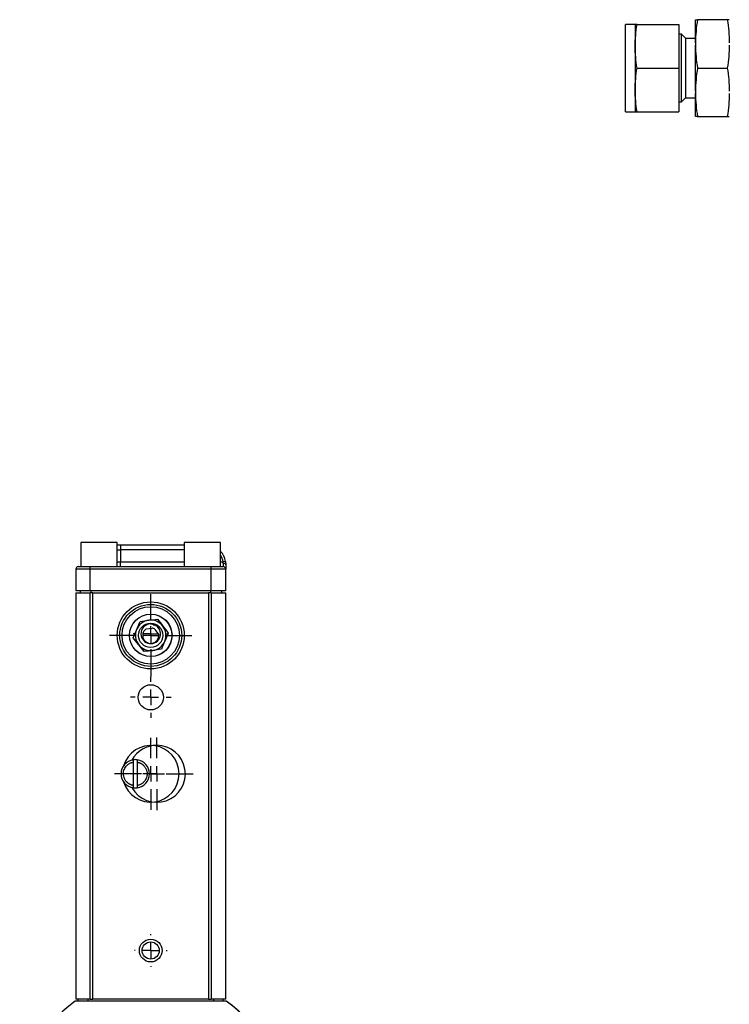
# Model space of a CAD drawing. Header units: inches. Extents: x 5.1 to 39.6, y 2.9 to 31.7.
# Tile 2 of 10: x 5.1 to 14.3, y 13.8 to 26.5. Entities that reach past the tile are written whole.
import ezdxf

# ---------------------------------------------------------------- set-up
doc = ezdxf.new("R2010")
doc.units = ezdxf.units.IN
doc.header["$LTSCALE"] = 4
doc.header["$MEASUREMENT"] = 0
doc.layers.add('1', color=7, linetype='Continuous')

# ---------------------------------------------------------------- blocks, each defined once
blk = doc.blocks.new('SW_CENTERMARKSYMBOL_22')
at = {"layer": '1', "color": 0}
for p, q in [((0, 0.2), (0, 0.2105)), ((-0.2, 0), (-0.2105, 0)), ((0, 0), (-0.1, 0)), ((0, 0), (0, 0.1)), ((0, 0), (0, -0.1)), ((0, 0), (0.1, 0)), ((0.2, 0), (0.2105, 0)), ((0, -0.2), (0, -0.2105))]:
    blk.add_line(p, q, dxfattribs=at)
blk = doc.blocks.new('SW_CENTERMARKSYMBOL_23')
at = {"layer": '1', "color": 0}
for p, q in [((0, 0.2), (0, 0.2271)), ((-0.2, 0), (-0.2271, 0)), ((0, 0), (-0.1, 0)), ((0, 0), (0, 0.1)), ((0, 0), (0, -0.1)), ((0, 0), (0.1, 0)), ((0.2, 0), (0.2271, 0)), ((0, -0.2), (0, -0.2271))]:
    blk.add_line(p, q, dxfattribs=at)
blk = doc.blocks.new('SW_CENTERMARKSYMBOL_24')
at = {"layer": '1', "color": 0}
for p, q in [((0, 0.2), (0, 0.533)), ((-0.2, 0), (-0.533, 0)), ((0, 0), (-0.1, 0)), ((0, 0), (0, 0.1)), ((0, 0), (0, -0.1)), ((0, 0), (0.1, 0)), ((0.2, 0), (0.533, 0)), ((0, -0.2), (0, -0.533))]:
    blk.add_line(p, q, dxfattribs=at)
blk = doc.blocks.new('SW_CENTERMARKSYMBOL_25')
at = {"layer": '1', "color": 0}
for p, q in [((0, 0.2), (0, 0.466)), ((-0.2, 0), (-0.466, 0)), ((0, 0), (-0.1, 0)), ((0, 0), (0, 0.1)), ((0, 0), (0, -0.1)), ((0, 0), (0.1, 0)), ((0.2, 0), (0.466, 0)), ((0, -0.2), (0, -0.466))]:
    blk.add_line(p, q, dxfattribs=at)
blk = doc.blocks.new('SW_CENTERMARKSYMBOL_29')
at = {"layer": '1', "color": 0}
for p, q in [((0, 0.2), (0, 0.468)), ((-0.2, 0), (-0.468, 0)), ((0, 0), (-0.1, 0)), ((0, 0), (0, 0.1)), ((0, 0), (0, -0.1)), ((0, 0), (0.1, 0)), ((0.2, 0), (0.468, 0)), ((0, -0.2), (0, -0.468))]:
    blk.add_line(p, q, dxfattribs=at)
blk = doc.blocks.new('SW_CENTERMARKSYMBOL_32')
at = {"layer": '1', "color": 0}
for p, q in [((0, 0.2), (0, 0.263)), ((-0.2, 0), (-0.263, 0)), ((0, 0), (-0.1, 0)), ((0, 0), (0, 0.1)), ((0, 0), (0, -0.1)), ((0, 0), (0.1, 0)), ((0.2, 0), (0.263, 0)), ((0, -0.2), (0, -0.263))]:
    blk.add_line(p, q, dxfattribs=at)

msp = doc.modelspace()

# ---------------------------------------------------------------- linework, layer by layer
at = {"color": 7, "linetype": 'Continuous', "lineweight": 25}
for p, q in [((13.823, 26.208), (13.823, 26.506)), ((14.234, 26.506), (13.849, 26.506)), ((13.045, 26.443), (12.92, 26.443)), ((12.92, 25.6), (12.92, 26.443)), ((13.045, 26.443), (13.045, 26.162)), ((13.069, 26.443), (13.61, 26.443)), ((13.61, 26.443), (13.61, 25.881)), ((13.641, 26.318), (13.61, 26.318)), ((13.698, 26.262), (13.641, 26.318)), ((13.641, 25.443), (13.641, 26.318)), ((13.823, 26.263), (13.698, 26.263)), ((13.698, 25.498), (13.698, 26.263)), ((13.823, 26.208), (13.823, 26.179)), ((13.045, 26.162), (13.045, 25.6)), ((13.823, 25.583), (13.823, 26.179)), ((13.069, 25.881), (13.61, 25.881)), ((13.61, 25.881), (13.61, 25.318)), ((13.849, 25.881), (14.234, 25.881)), ((12.92, 25.318), (12.92, 25.6)), ((13.045, 25.6), (13.045, 25.318)), ((13.823, 25.583), (13.823, 25.554)), ((13.61, 25.443), (13.641, 25.443)), ((13.641, 25.443), (13.698, 25.5)), ((13.698, 25.498), (13.823, 25.498)), ((13.823, 25.256), (13.823, 25.554)), ((12.92, 25.318), (13.045, 25.318)), ((13.069, 25.318), (13.61, 25.318)), ((13.849, 25.256), (14.234, 25.256)), ((5.886, 19.754), (5.886, 19.442)), ((5.886, 19.754), (5.886, 19.442)), ((5.886, 19.754), (5.886, 19.442)), ((5.886, 19.754), (5.886, 19.442)), ((5.886, 19.754), (5.886, 19.442)), ((5.886, 19.754), (5.886, 19.442)), ((5.886, 19.754), (5.886, 19.442)), ((6.355, 19.754), (5.886, 19.754)), ((6.355, 19.442), (6.355, 19.754)), ((6.355, 19.442), (6.355, 19.754)), ((6.355, 19.442), (6.355, 19.754)), ((6.355, 19.442), (6.355, 19.754)), ((6.355, 19.442), (6.355, 19.754)), ((6.355, 19.442), (6.355, 19.754)), ((6.355, 19.442), (6.355, 19.754)), ((6.355, 19.722), (6.399, 19.722)), ((6.399, 19.722), (6.399, 19.659)), ((6.399, 19.722), (7.222, 19.722)), ((7.222, 19.754), (7.222, 19.442)), ((7.222, 19.754), (7.222, 19.442)), ((7.222, 19.754), (7.222, 19.442)), ((7.222, 19.754), (7.222, 19.442)), ((7.222, 19.754), (7.222, 19.442)), ((7.222, 19.754), (7.222, 19.442)), ((7.222, 19.754), (7.222, 19.442)), ((7.691, 19.754), (7.222, 19.754)), ((7.691, 19.442), (7.691, 19.754)), ((7.691, 19.442), (7.691, 19.754)), ((7.691, 19.442), (7.691, 19.754)), ((7.691, 19.442), (7.691, 19.754)), ((7.691, 19.442), (7.691, 19.754)), ((7.691, 19.442), (7.691, 19.754)), ((7.691, 19.442), (7.691, 19.754)), ((6.399, 19.659), (6.399, 19.504)), ((6.399, 19.442), (6.399, 19.504)), ((7.754, 19.509), (7.723, 19.504)), ((7.725, 19.483), (7.725, 19.442)), ((7.756, 19.472), (7.756, 19.411)), ((5.82, 19.411), (5.82, 19.129)), ((6.008, 19.411), (5.82, 19.411)), ((6.008, 19.442), (5.852, 19.442)), ((6.008, 19.411), (6.008, 19.442)), ((7.569, 19.442), (6.008, 19.442)), ((6.008, 19.129), (6.008, 19.411)), ((7.569, 19.411), (6.008, 19.411)), ((7.569, 19.411), (7.569, 19.442)), ((7.725, 19.442), (7.569, 19.442)), ((7.569, 19.129), (7.569, 19.411)), ((7.756, 19.411), (7.569, 19.411)), ((7.756, 19.129), (7.756, 19.411)), ((6.008, 19.129), (5.82, 19.129)), ((5.82, 19.105), (5.82, 13.855)), ((5.82, 19.105), (6.008, 19.105)), ((5.876, 19.129), (5.876, 19.105)), ((7.569, 19.129), (6.008, 19.129)), ((6.008, 13.855), (6.008, 19.105)), ((6.041, 19.105), (6.008, 19.105)), ((6.041, 13.855), (6.041, 19.105)), ((6.041, 19.105), (7.536, 19.105)), ((7.536, 19.105), (7.536, 13.855)), ((7.568, 19.105), (7.536, 19.105)), ((7.568, 19.105), (7.568, 13.855)), ((7.568, 19.105), (7.756, 19.105)), ((7.756, 19.129), (7.569, 19.129)), ((7.7, 19.129), (7.7, 19.105)), ((7.756, 13.855), (7.756, 19.105)), ((6.777, 18.712), (6.79, 18.706)), ((6.791, 18.709), (6.783, 18.712)), ((6.79, 18.706), (6.791, 18.709)), ((6.822, 18.696), (6.821, 18.693)), ((6.821, 18.693), (6.835, 18.688)), ((6.836, 18.691), (6.822, 18.696)), ((6.728, 18.638), (6.805, 18.648)), ((6.835, 18.688), (6.836, 18.691)), ((6.842, 18.632), (6.891, 18.562)), ((6.849, 18.682), (6.85, 18.685)), ((6.849, 18.682), (6.863, 18.676)), ((6.864, 18.679), (6.85, 18.685)), ((6.863, 18.676), (6.864, 18.679)), ((6.895, 18.666), (6.894, 18.663)), ((6.894, 18.663), (6.907, 18.658)), ((6.903, 18.663), (6.895, 18.666)), ((6.907, 18.658), (6.908, 18.658)), ((6.564, 16.616), (6.564, 16.918)), ((6.613, 16.918), (6.613, 16.616)), ((7.764, 13.83), (5.813, 13.83)), ((6.008, 13.855), (5.82, 13.855)), ((5.853, 13.83), (5.853, 13.855)), ((6.008, 13.855), (6.041, 13.855)), ((7.536, 13.855), (6.041, 13.855)), ((7.536, 13.855), (7.568, 13.855)), ((7.756, 13.855), (7.568, 13.855)), ((7.723, 13.83), (7.723, 13.855)), ((7.764, 13.83), (7.764, 13.83))]:
    msp.add_line(p, q, dxfattribs=at)
at = {"color": 8, "linetype": 'Continuous', "lineweight": 25}
for p, q in [((6.355, 19.659), (6.399, 19.659)), ((7.222, 19.659), (6.399, 19.659)), ((6.355, 19.504), (6.399, 19.504)), ((6.399, 19.504), (7.222, 19.504)), ((7.691, 19.504), (7.723, 19.504)), ((6.016, 19.129), (6.016, 19.105)), ((7.56, 19.129), (7.56, 19.105)), ((5.978, 13.83), (5.978, 13.855)), ((7.598, 13.855), (7.598, 13.83))]:
    msp.add_line(p, q, dxfattribs=at)
at = {"color": 7, "linetype": 'Continuous', "lineweight": 25, "flags": 128}
for points in [[(7.756, 19.472), (7.756, 19.474), (7.754, 19.476), (7.751, 19.478), (7.747, 19.48), (7.743, 19.481), (7.737, 19.482), (7.731, 19.483), (7.725, 19.483)], [(6.788, 18.702), (6.826, 18.696), (6.857, 18.682)]]:
    msp.add_lwpolyline(points, dxfattribs=at)
at = {"color": 7, "linetype": 'Continuous', "lineweight": 25}
for centre, radius in [((6.788, 18.555), 0.433), ((6.788, 18.555), 0.4), ((6.788, 18.555), 0.37), ((6.788, 18.555), 0.37), ((6.788, 18.555), 0.275), ((6.788, 18.555), 0.274), ((6.788, 18.555), 0.157), ((6.788, 17.755), 0.163), ((6.788, 14.485), 0.147), ((6.788, 14.485), 0.111)]:
    msp.add_circle(centre, radius, dxfattribs=at)
for centre, radius, start, end in [((7.506, 19.472), 0.25, 8.5441, 42.4811), ((5.852, 19.411), 0.0313, 90, 180), ((7.725, 19.411), 0.0313, 0, 90), ((6.788, 18.555), 0.197, 97.5517, 157.5517), ((6.788, 18.575), 0.127, 90, 53.8673), ((6.788, 18.555), 0.197, 37.5517, 97.5517), ((6.788, 18.555), 0.197, 157.5517, 217.5517), ((6.788, 18.555), 0.104, 128.8631, 0.7565), ((6.729, 18.628), 0.00984, 97.4295, 128.8631), ((6.81, 18.609), 0.0394, 35.0055, 97.4295), ((6.788, 18.555), 0.197, 337.5517, 37.5517), ((6.788, 18.555), 0.197, 277.5517, 337.5517), ((6.883, 18.556), 0.00984, 0.7565, 35.0055), ((6.788, 18.555), 0.197, 217.5517, 277.5517), ((6.788, 16.767), 0.366, 0, 163.7067), ((6.867, 16.767), 0.368, 90, 151.178), ((6.867, 16.767), 0.368, 208.822, 90), ((6.588, 16.767), 0.183, 97.7835, 262.2165), ((6.588, 16.767), 0.183, 82.2165, 97.7835), ((6.588, 16.767), 0.183, 277.7835, 82.2165), ((6.788, 16.767), 0.366, 196.2933, 0), ((6.588, 16.767), 0.183, 262.2165, 277.7835), ((6.789, 12.446), 1.693, 125.1705, 234.8295), ((6.789, 12.446), 1.693, 305.1705, 54.8295), ((6.789, 12.446), 1.693, 314.9933, 54.8295)]:
    msp.add_arc(centre, radius, start, end, dxfattribs=at)
at = {"color": 8, "linetype": 'Continuous', "lineweight": 25}
msp.add_arc((7.506, 19.472), 0.219, 8.5441, 32.5569, dxfattribs=at)
at = {"color": 7, "linetype": 'Continuous', "lineweight": 25}
for points, knots in [([(13.849, 26.506), (13.841, 26.456), (13.835, 26.407), (13.826, 26.308), (13.823, 26.258), (13.823, 26.208)], [0, 0, 0, 0, 0.5, 0.5, 1, 1, 1, 1]), ([(13.823, 26.506), (13.823, 26.506), (13.826, 26.506), (13.835, 26.506), (13.841, 26.506), (13.849, 26.506)], [0, 0, 0, 0, 0.5, 0.5, 1, 1, 1, 1]), ([(14.234, 26.506), (14.242, 26.456), (14.248, 26.407), (14.257, 26.308), (14.26, 26.258), (14.26, 26.208)], [0, 0, 0, 0, 0.5, 0.5, 1, 1, 1, 1]), ([(14.26, 26.506), (14.26, 26.506), (14.257, 26.506), (14.248, 26.506), (14.242, 26.506), (14.234, 26.506)], [0, 0, 0, 0, 0.5, 0.5, 1, 1, 1, 1]), ([(13.045, 26.162), (13.045, 26.209), (13.047, 26.256), (13.056, 26.35), (13.061, 26.397), (13.069, 26.443)], [0, 0, 0, 0, 0.5, 0.5, 1, 1, 1, 1]), ([(13.069, 26.443), (13.061, 26.443), (13.056, 26.443), (13.047, 26.443), (13.045, 26.443), (13.045, 26.443)], [0, 0, 0, 0, 0.5, 0.5, 1, 1, 1, 1]), ([(13.069, 25.881), (13.061, 25.928), (13.056, 25.974), (13.047, 26.068), (13.045, 26.115), (13.045, 26.162)], [0, 0, 0, 0, 0.5, 0.5, 1, 1, 1, 1]), ([(13.823, 26.179), (13.823, 26.129), (13.826, 26.079), (13.835, 25.98), (13.841, 25.93), (13.849, 25.881)], [0, 0, 0, 0, 0.5, 0.5, 1, 1, 1, 1]), ([(14.26, 26.179), (14.26, 26.129), (14.257, 26.079), (14.248, 25.98), (14.242, 25.93), (14.234, 25.881)], [0, 0, 0, 0, 0.5, 0.5, 1, 1, 1, 1]), ([(13.045, 25.6), (13.045, 25.647), (13.047, 25.694), (13.056, 25.787), (13.061, 25.834), (13.069, 25.881)], [0, 0, 0, 0, 0.5, 0.5, 1, 1, 1, 1]), ([(13.849, 25.881), (13.841, 25.831), (13.835, 25.782), (13.826, 25.683), (13.823, 25.633), (13.823, 25.583)], [0, 0, 0, 0, 0.5, 0.5, 1, 1, 1, 1]), ([(14.234, 25.881), (14.242, 25.831), (14.248, 25.782), (14.257, 25.683), (14.26, 25.633), (14.26, 25.583)], [0, 0, 0, 0, 0.5, 0.5, 1, 1, 1, 1]), ([(13.069, 25.318), (13.061, 25.365), (13.056, 25.412), (13.047, 25.505), (13.045, 25.552), (13.045, 25.6)], [0, 0, 0, 0, 0.5, 0.5, 1, 1, 1, 1]), ([(13.823, 25.554), (13.823, 25.504), (13.826, 25.454), (13.835, 25.355), (13.841, 25.305), (13.849, 25.256)], [0, 0, 0, 0, 0.5, 0.5, 1, 1, 1, 1]), ([(14.26, 25.554), (14.26, 25.504), (14.257, 25.454), (14.248, 25.355), (14.242, 25.305), (14.234, 25.256)], [0, 0, 0, 0, 0.5, 0.5, 1, 1, 1, 1]), ([(13.045, 25.318), (13.045, 25.318), (13.047, 25.318), (13.056, 25.318), (13.061, 25.318), (13.069, 25.318)], [0, 0, 0, 0, 0.5, 0.5, 1, 1, 1, 1]), ([(13.849, 25.256), (13.841, 25.256), (13.835, 25.256), (13.826, 25.256), (13.823, 25.256), (13.823, 25.256)], [0, 0, 0, 0, 0.5, 0.5, 1, 1, 1, 1]), ([(14.234, 25.256), (14.242, 25.256), (14.248, 25.256), (14.257, 25.256), (14.26, 25.256), (14.26, 25.256)], [0, 0, 0, 0, 0.5, 0.5, 1, 1, 1, 1]), ([(7.754, 19.509), (7.754, 19.507), (7.755, 19.503), (7.755, 19.496), (7.756, 19.49), (7.756, 19.484), (7.756, 19.478), (7.756, 19.474), (7.756, 19.472)], [0, 0, 0, 0, 0.1689349, 0.3363599, 0.5027216, 0.6684752, 0.8340808, 1, 1, 1, 1]), ([(6.564, 16.616), (6.561, 16.617), (6.556, 16.618), (6.549, 16.619), (6.541, 16.622), (6.534, 16.624), (6.527, 16.627), (6.52, 16.63), (6.513, 16.634), (6.506, 16.638), (6.5, 16.642), (6.494, 16.647), (6.488, 16.652), (6.481, 16.659), (6.472, 16.668), (6.463, 16.679), (6.455, 16.692), (6.446, 16.71), (6.438, 16.735), (6.433, 16.777), (6.444, 16.828), (6.471, 16.867), (6.494, 16.887), (6.506, 16.896), (6.52, 16.904), (6.534, 16.91), (6.548, 16.915), (6.559, 16.917), (6.564, 16.918)], [0, 0, 0, 0, 0.017943, 0.035886, 0.053829, 0.071771, 0.089714, 0.107657, 0.1256, 0.143543, 0.161486, 0.179429, 0.197371, 0.215314, 0.249544, 0.283775, 0.317828, 0.35219, 0.426513, 0.500835, 0.643207, 0.784757, 0.820631, 0.856505, 0.892378, 0.928252, 0.964126, 1, 1, 1, 1]), ([(6.564, 16.616), (6.561, 16.617), (6.556, 16.618), (6.549, 16.619), (6.541, 16.622), (6.534, 16.624), (6.527, 16.627), (6.52, 16.63), (6.513, 16.634), (6.506, 16.638), (6.5, 16.642), (6.494, 16.647), (6.488, 16.652), (6.481, 16.659), (6.472, 16.668), (6.463, 16.679), (6.455, 16.692), (6.446, 16.71), (6.438, 16.735), (6.433, 16.777), (6.444, 16.828), (6.471, 16.867), (6.494, 16.887), (6.506, 16.896), (6.52, 16.904), (6.534, 16.91), (6.548, 16.915), (6.559, 16.917), (6.564, 16.918)], [0, 0, 0, 0, 0.017943, 0.035886, 0.053829, 0.071771, 0.089714, 0.107657, 0.1256, 0.143543, 0.161486, 0.179429, 0.197371, 0.215314, 0.249544, 0.283775, 0.317828, 0.35219, 0.426513, 0.500835, 0.643207, 0.784757, 0.820631, 0.856505, 0.892378, 0.928252, 0.964126, 1, 1, 1, 1]), ([(6.564, 16.616), (6.561, 16.617), (6.556, 16.618), (6.549, 16.619), (6.541, 16.622), (6.534, 16.624), (6.527, 16.627), (6.52, 16.63), (6.513, 16.634), (6.506, 16.638), (6.5, 16.642), (6.494, 16.647), (6.488, 16.652), (6.481, 16.659), (6.472, 16.668), (6.463, 16.679), (6.455, 16.692), (6.446, 16.71), (6.438, 16.735), (6.433, 16.777), (6.444, 16.828), (6.471, 16.867), (6.494, 16.887), (6.506, 16.896), (6.52, 16.904), (6.534, 16.91), (6.548, 16.915), (6.559, 16.917), (6.564, 16.918)], [0, 0, 0, 0, 0.017943, 0.035886, 0.053829, 0.071771, 0.089714, 0.107657, 0.1256, 0.143543, 0.161486, 0.179429, 0.197371, 0.215314, 0.249544, 0.283775, 0.317828, 0.35219, 0.426513, 0.500835, 0.643207, 0.784757, 0.820631, 0.856505, 0.892378, 0.928252, 0.964126, 1, 1, 1, 1]), ([(6.564, 16.616), (6.561, 16.617), (6.556, 16.618), (6.549, 16.619), (6.541, 16.622), (6.534, 16.624), (6.527, 16.627), (6.52, 16.63), (6.513, 16.634), (6.506, 16.638), (6.5, 16.642), (6.494, 16.647), (6.488, 16.652), (6.481, 16.659), (6.472, 16.668), (6.463, 16.679), (6.455, 16.692), (6.446, 16.71), (6.438, 16.735), (6.433, 16.777), (6.444, 16.828), (6.471, 16.867), (6.494, 16.887), (6.506, 16.896), (6.52, 16.904), (6.534, 16.91), (6.548, 16.915), (6.559, 16.917), (6.564, 16.918)], [0, 0, 0, 0, 0.017943, 0.035886, 0.053829, 0.071771, 0.089714, 0.107657, 0.1256, 0.143543, 0.161486, 0.179429, 0.197371, 0.215314, 0.249544, 0.283775, 0.317828, 0.35219, 0.426513, 0.500835, 0.643207, 0.784757, 0.820631, 0.856505, 0.892378, 0.928252, 0.964126, 1, 1, 1, 1]), ([(6.564, 16.616), (6.561, 16.617), (6.556, 16.618), (6.549, 16.619), (6.541, 16.622), (6.534, 16.624), (6.527, 16.627), (6.52, 16.63), (6.513, 16.634), (6.506, 16.638), (6.5, 16.642), (6.494, 16.647), (6.488, 16.652), (6.481, 16.659), (6.472, 16.668), (6.463, 16.679), (6.455, 16.692), (6.446, 16.71), (6.438, 16.735), (6.433, 16.777), (6.444, 16.828), (6.471, 16.867), (6.494, 16.887), (6.506, 16.896), (6.52, 16.904), (6.534, 16.91), (6.548, 16.915), (6.559, 16.917), (6.564, 16.918)], [0, 0, 0, 0, 0.017943, 0.035886, 0.053829, 0.071771, 0.089714, 0.107657, 0.1256, 0.143543, 0.161486, 0.179429, 0.197371, 0.215314, 0.249544, 0.283775, 0.317828, 0.35219, 0.426513, 0.500835, 0.643207, 0.784757, 0.820631, 0.856505, 0.892378, 0.928252, 0.964126, 1, 1, 1, 1]), ([(6.564, 16.918), (6.564, 16.922), (6.564, 16.925), (6.564, 16.933), (6.564, 16.936), (6.564, 16.945), (6.564, 16.948), (6.564, 16.948)], [0, 0, 0, 0, 0.25, 0.25, 0.5, 0.5, 1, 1, 1, 1]), ([(6.564, 16.918), (6.564, 16.922), (6.564, 16.925), (6.564, 16.933), (6.564, 16.936), (6.564, 16.945), (6.564, 16.948), (6.564, 16.948)], [0, 0, 0, 0, 0.25, 0.25, 0.5, 0.5, 1, 1, 1, 1]), ([(6.564, 16.918), (6.564, 16.922), (6.564, 16.925), (6.564, 16.933), (6.564, 16.936), (6.564, 16.945), (6.564, 16.948), (6.564, 16.948)], [0, 0, 0, 0, 0.25, 0.25, 0.5, 0.5, 1, 1, 1, 1]), ([(6.564, 16.918), (6.564, 16.922), (6.564, 16.925), (6.564, 16.933), (6.564, 16.936), (6.564, 16.945), (6.564, 16.948), (6.564, 16.948)], [0, 0, 0, 0, 0.25, 0.25, 0.5, 0.5, 1, 1, 1, 1]), ([(6.564, 16.918), (6.564, 16.922), (6.564, 16.925), (6.564, 16.933), (6.564, 16.936), (6.564, 16.945), (6.564, 16.948), (6.564, 16.948)], [0, 0, 0, 0, 0.25, 0.25, 0.5, 0.5, 1, 1, 1, 1]), ([(6.613, 16.948), (6.613, 16.948), (6.613, 16.947), (6.613, 16.944), (6.613, 16.942), (6.613, 16.933), (6.613, 16.926), (6.613, 16.918)], [0, 0, 0, 0, 0.25, 0.25, 0.5, 0.5, 1, 1, 1, 1]), ([(6.613, 16.948), (6.613, 16.948), (6.613, 16.947), (6.613, 16.944), (6.613, 16.942), (6.613, 16.933), (6.613, 16.926), (6.613, 16.918)], [0, 0, 0, 0, 0.25, 0.25, 0.5, 0.5, 1, 1, 1, 1]), ([(6.613, 16.948), (6.613, 16.948), (6.613, 16.947), (6.613, 16.944), (6.613, 16.942), (6.613, 16.933), (6.613, 16.926), (6.613, 16.918)], [0, 0, 0, 0, 0.25, 0.25, 0.5, 0.5, 1, 1, 1, 1]), ([(6.613, 16.948), (6.613, 16.948), (6.613, 16.947), (6.613, 16.944), (6.613, 16.942), (6.613, 16.933), (6.613, 16.926), (6.613, 16.918)], [0, 0, 0, 0, 0.25, 0.25, 0.5, 0.5, 1, 1, 1, 1]), ([(6.613, 16.948), (6.613, 16.948), (6.613, 16.947), (6.613, 16.944), (6.613, 16.942), (6.613, 16.933), (6.613, 16.926), (6.613, 16.918)], [0, 0, 0, 0, 0.25, 0.25, 0.5, 0.5, 1, 1, 1, 1]), ([(6.613, 16.918), (6.616, 16.917), (6.621, 16.916), (6.628, 16.914), (6.636, 16.912), (6.643, 16.91), (6.65, 16.907), (6.657, 16.903), (6.664, 16.9), (6.67, 16.896), (6.677, 16.892), (6.683, 16.887), (6.689, 16.882), (6.696, 16.875), (6.705, 16.866), (6.714, 16.855), (6.722, 16.842), (6.731, 16.824), (6.739, 16.799), (6.743, 16.757), (6.733, 16.705), (6.706, 16.667), (6.683, 16.647), (6.67, 16.638), (6.657, 16.63), (6.643, 16.624), (6.628, 16.619), (6.618, 16.617), (6.613, 16.616)], [0, 0, 0, 0, 0.017943, 0.035886, 0.053829, 0.071771, 0.089714, 0.107657, 0.1256, 0.143543, 0.161486, 0.179429, 0.197371, 0.215314, 0.249544, 0.283775, 0.317828, 0.35219, 0.426513, 0.500835, 0.643207, 0.784757, 0.820631, 0.856505, 0.892378, 0.928252, 0.964126, 1, 1, 1, 1]), ([(6.613, 16.918), (6.616, 16.917), (6.621, 16.916), (6.628, 16.914), (6.636, 16.912), (6.643, 16.91), (6.65, 16.907), (6.657, 16.903), (6.664, 16.9), (6.67, 16.896), (6.677, 16.892), (6.683, 16.887), (6.689, 16.882), (6.696, 16.875), (6.705, 16.866), (6.714, 16.855), (6.722, 16.842), (6.731, 16.824), (6.739, 16.799), (6.743, 16.757), (6.733, 16.705), (6.706, 16.667), (6.683, 16.647), (6.67, 16.638), (6.657, 16.63), (6.643, 16.624), (6.628, 16.619), (6.618, 16.617), (6.613, 16.616)], [0, 0, 0, 0, 0.017943, 0.035886, 0.053829, 0.071771, 0.089714, 0.107657, 0.1256, 0.143543, 0.161486, 0.179429, 0.197371, 0.215314, 0.249544, 0.283775, 0.317828, 0.35219, 0.426513, 0.500835, 0.643207, 0.784757, 0.820631, 0.856505, 0.892378, 0.928252, 0.964126, 1, 1, 1, 1]), ([(6.613, 16.918), (6.616, 16.917), (6.621, 16.916), (6.628, 16.914), (6.636, 16.912), (6.643, 16.91), (6.65, 16.907), (6.657, 16.903), (6.664, 16.9), (6.67, 16.896), (6.677, 16.892), (6.683, 16.887), (6.689, 16.882), (6.696, 16.875), (6.705, 16.866), (6.714, 16.855), (6.722, 16.842), (6.731, 16.824), (6.739, 16.799), (6.743, 16.757), (6.733, 16.705), (6.706, 16.667), (6.683, 16.647), (6.67, 16.638), (6.657, 16.63), (6.643, 16.624), (6.628, 16.619), (6.618, 16.617), (6.613, 16.616)], [0, 0, 0, 0, 0.017943, 0.035886, 0.053829, 0.071771, 0.089714, 0.107657, 0.1256, 0.143543, 0.161486, 0.179429, 0.197371, 0.215314, 0.249544, 0.283775, 0.317828, 0.35219, 0.426513, 0.500835, 0.643207, 0.784757, 0.820631, 0.856505, 0.892378, 0.928252, 0.964126, 1, 1, 1, 1]), ([(6.613, 16.918), (6.616, 16.917), (6.621, 16.916), (6.628, 16.914), (6.636, 16.912), (6.643, 16.91), (6.65, 16.907), (6.657, 16.903), (6.664, 16.9), (6.67, 16.896), (6.677, 16.892), (6.683, 16.887), (6.689, 16.882), (6.696, 16.875), (6.705, 16.866), (6.714, 16.855), (6.722, 16.842), (6.731, 16.824), (6.739, 16.799), (6.743, 16.757), (6.733, 16.705), (6.706, 16.667), (6.683, 16.647), (6.67, 16.638), (6.657, 16.63), (6.643, 16.624), (6.628, 16.619), (6.618, 16.617), (6.613, 16.616)], [0, 0, 0, 0, 0.017943, 0.035886, 0.053829, 0.071771, 0.089714, 0.107657, 0.1256, 0.143543, 0.161486, 0.179429, 0.197371, 0.215314, 0.249544, 0.283775, 0.317828, 0.35219, 0.426513, 0.500835, 0.643207, 0.784757, 0.820631, 0.856505, 0.892378, 0.928252, 0.964126, 1, 1, 1, 1]), ([(6.613, 16.918), (6.616, 16.917), (6.621, 16.916), (6.628, 16.914), (6.636, 16.912), (6.643, 16.91), (6.65, 16.907), (6.657, 16.903), (6.664, 16.9), (6.67, 16.896), (6.677, 16.892), (6.683, 16.887), (6.689, 16.882), (6.696, 16.875), (6.705, 16.866), (6.714, 16.855), (6.722, 16.842), (6.731, 16.824), (6.739, 16.799), (6.743, 16.757), (6.733, 16.705), (6.706, 16.667), (6.683, 16.647), (6.67, 16.638), (6.657, 16.63), (6.643, 16.624), (6.628, 16.619), (6.618, 16.617), (6.613, 16.616)], [0, 0, 0, 0, 0.017943, 0.035886, 0.053829, 0.071771, 0.089714, 0.107657, 0.1256, 0.143543, 0.161486, 0.179429, 0.197371, 0.215314, 0.249544, 0.283775, 0.317828, 0.35219, 0.426513, 0.500835, 0.643207, 0.784757, 0.820631, 0.856505, 0.892378, 0.928252, 0.964126, 1, 1, 1, 1]), ([(6.564, 16.586), (6.564, 16.586), (6.564, 16.587), (6.564, 16.59), (6.564, 16.592), (6.564, 16.6), (6.564, 16.608), (6.564, 16.616)], [0, 0, 0, 0, 0.25, 0.25, 0.5, 0.5, 1, 1, 1, 1]), ([(6.564, 16.586), (6.564, 16.586), (6.564, 16.587), (6.564, 16.59), (6.564, 16.592), (6.564, 16.6), (6.564, 16.608), (6.564, 16.616)], [0, 0, 0, 0, 0.25, 0.25, 0.5, 0.5, 1, 1, 1, 1]), ([(6.564, 16.586), (6.564, 16.586), (6.564, 16.587), (6.564, 16.59), (6.564, 16.592), (6.564, 16.6), (6.564, 16.608), (6.564, 16.616)], [0, 0, 0, 0, 0.25, 0.25, 0.5, 0.5, 1, 1, 1, 1]), ([(6.564, 16.586), (6.564, 16.586), (6.564, 16.587), (6.564, 16.59), (6.564, 16.592), (6.564, 16.6), (6.564, 16.608), (6.564, 16.616)], [0, 0, 0, 0, 0.25, 0.25, 0.5, 0.5, 1, 1, 1, 1]), ([(6.564, 16.586), (6.564, 16.586), (6.564, 16.587), (6.564, 16.59), (6.564, 16.592), (6.564, 16.6), (6.564, 16.608), (6.564, 16.616)], [0, 0, 0, 0, 0.25, 0.25, 0.5, 0.5, 1, 1, 1, 1]), ([(6.613, 16.616), (6.613, 16.612), (6.613, 16.608), (6.613, 16.601), (6.613, 16.598), (6.613, 16.589), (6.613, 16.586), (6.613, 16.586)], [0, 0, 0, 0, 0.25, 0.25, 0.5, 0.5, 1, 1, 1, 1]), ([(6.613, 16.616), (6.613, 16.612), (6.613, 16.608), (6.613, 16.601), (6.613, 16.598), (6.613, 16.589), (6.613, 16.586), (6.613, 16.586)], [0, 0, 0, 0, 0.25, 0.25, 0.5, 0.5, 1, 1, 1, 1]), ([(6.613, 16.616), (6.613, 16.612), (6.613, 16.608), (6.613, 16.601), (6.613, 16.598), (6.613, 16.589), (6.613, 16.586), (6.613, 16.586)], [0, 0, 0, 0, 0.25, 0.25, 0.5, 0.5, 1, 1, 1, 1]), ([(6.613, 16.616), (6.613, 16.612), (6.613, 16.608), (6.613, 16.601), (6.613, 16.598), (6.613, 16.589), (6.613, 16.586), (6.613, 16.586)], [0, 0, 0, 0, 0.25, 0.25, 0.5, 0.5, 1, 1, 1, 1]), ([(6.613, 16.616), (6.613, 16.612), (6.613, 16.608), (6.613, 16.601), (6.613, 16.598), (6.613, 16.589), (6.613, 16.586), (6.613, 16.586)], [0, 0, 0, 0, 0.25, 0.25, 0.5, 0.5, 1, 1, 1, 1])]:
    msp.add_open_spline(points, degree=3, knots=knots, dxfattribs=at)
for points in [[(7.725, 19.483), (7.725, 19.49), (7.724, 19.497), (7.723, 19.504)], [(6.607, 18.63), (6.621, 18.665), (6.636, 18.7), (6.65, 18.735)], [(6.65, 18.735), (6.687, 18.74), (6.725, 18.745), (6.763, 18.75)], [(6.763, 18.75), (6.8, 18.755), (6.838, 18.76), (6.875, 18.765)], [(6.875, 18.765), (6.898, 18.735), (6.921, 18.705), (6.945, 18.675)], [(6.563, 18.525), (6.578, 18.56), (6.592, 18.595), (6.607, 18.63)], [(6.945, 18.675), (6.968, 18.645), (6.991, 18.615), (7.014, 18.585)], [(7.014, 18.585), (6.999, 18.55), (6.985, 18.515), (6.97, 18.48)], [(6.632, 18.435), (6.609, 18.465), (6.586, 18.495), (6.563, 18.525)], [(6.97, 18.48), (6.956, 18.445), (6.941, 18.41), (6.927, 18.375)], [(6.702, 18.345), (6.679, 18.375), (6.656, 18.405), (6.632, 18.435)], [(6.814, 18.36), (6.777, 18.355), (6.739, 18.35), (6.702, 18.345)], [(6.927, 18.375), (6.89, 18.37), (6.852, 18.365), (6.814, 18.36)]]:
    msp.add_open_spline(points, degree=3, dxfattribs=at)

# ---------------------------------------------------------------- block references
at = {"layer": '1', "color": 7}
for name, p in [('SW_CENTERMARKSYMBOL_24', (6.788, 18.555)), ('SW_CENTERMARKSYMBOL_23', (6.788, 18.575)), ('SW_CENTERMARKSYMBOL_32', (6.788, 17.755)), ('SW_CENTERMARKSYMBOL_25', (6.788, 16.767)), ('SW_CENTERMARKSYMBOL_29', (6.867, 16.767)), ('SW_CENTERMARKSYMBOL_22', (6.788, 14.485))]:
    msp.add_blockref(name, p, dxfattribs=at)

doc.saveas('drawing.dxf')
